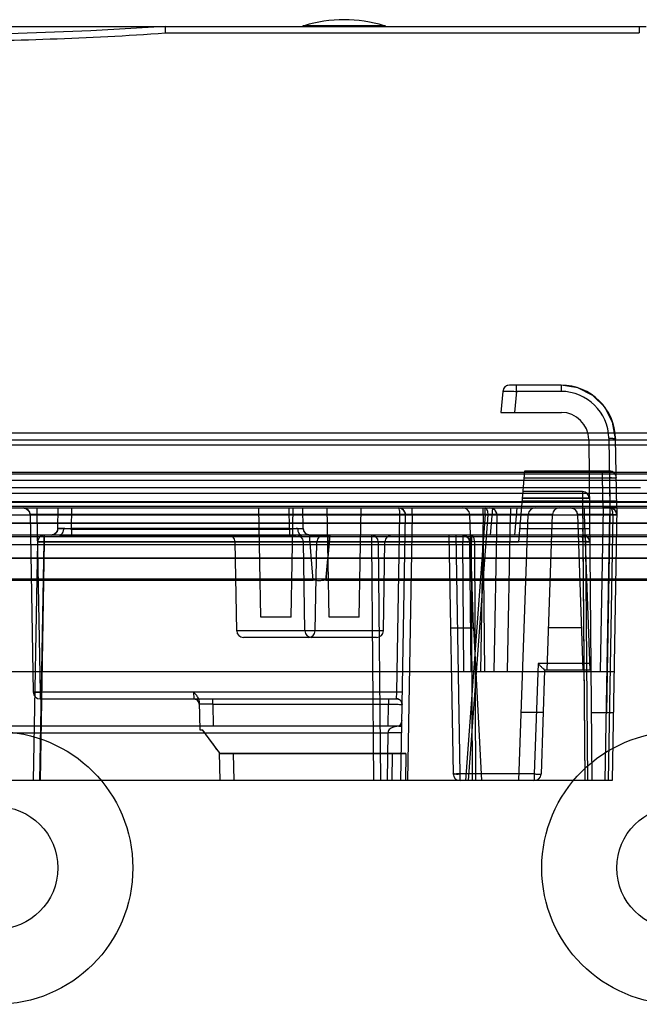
# Model space of a CAD drawing. Header units: millimetres. Extents: x 30 to 245, y 94 to 287.
# Tile 9 of 16: x 98 to 143, y 215 to 287. Entities that reach past the tile are written whole.
import ezdxf

# ---------------------------------------------------------------- set-up
doc = ezdxf.new("R2010")
doc.units = ezdxf.units.MM
doc.header["$LTSCALE"] = 24.94576
doc.layers.get('0').update_dxf_attribs({"linetype": 'CONTINUOUS'})

msp = doc.modelspace()

# ---------------------------------------------------------------- linework, layer by layer
at = {"color": 7, "linetype": 'Continuous'}
for p, q in [((48.143, 286.543), (143.813, 286.543)), ((108.544, 286.069), (143.32, 286.069)), ((124.605, 286.602), (118.731, 286.602)), ((137.58, 260.243), (133.801, 260.243)), ((134.3, 259.786), (134.3, 260.243)), ((137.58, 260.243), (137.58, 259.786)), ((133.303, 259.786), (133.168, 258.243)), ((134.3, 259.786), (134.165, 258.243)), ((137.58, 259.786), (134.3, 259.786)), ((133.168, 258.243), (137.607, 258.243)), ((39.168, 256.743), (235.168, 256.743)), ((141.08, 256.347), (141.169, 251.243)), ((141.668, 251.242), (141.58, 256.313)), ((50.971, 255.861), (223.365, 255.861)), ((60.668, 256.243), (213.668, 256.243)), ((139.607, 256.26), (139.825, 231.243)), ((57.668, 253.743), (216.668, 253.743)), ((214.875, 253.832), (58.461, 253.832)), ((134.905, 253.943), (134.45, 248.747)), ((134.862, 253.451), (141.13, 253.451)), ((141.13, 253.943), (134.905, 253.943)), ((140.63, 253.443), (140.63, 253.943)), ((140.668, 251.243), (140.63, 253.451)), ((141.13, 253.943), (141.13, 253.443)), ((141.13, 253.451), (141.16, 251.734)), ((224.168, 253.243), (50.168, 253.243)), ((61.668, 252.743), (143.406, 252.743)), ((42.71, 252.325), (231.627, 252.325)), ((139.145, 252.443), (134.773, 252.443)), ((139.145, 252.443), (139.145, 251.947)), ((232.152, 251.343), (42.184, 251.343)), ((209.25, 251.691), (65.086, 251.691)), ((209.23, 251.643), (65.106, 251.643)), ((141.16, 251.734), (134.711, 251.734)), ((139.145, 251.951), (134.73, 251.951)), ((134.73, 251.947), (139.145, 251.947)), ((139.145, 251.951), (139.325, 231.243)), ((44.768, 251.243), (229.024, 251.243)), ((87.659, 250.734), (141.383, 250.734)), ((98.38, 251.177), (98.563, 250.997)), ((98.633, 250.751), (98.86, 237.734)), ((99.132, 251.243), (99.132, 250.751)), ((99.132, 250.751), (99.36, 237.734)), ((132.002, 250.751), (99.132, 250.751)), ((100.677, 249.734), (100.703, 251.243)), ((101.676, 249.689), (101.703, 251.243)), ((115.558, 243.243), (115.418, 251.243)), ((117.661, 249.689), (117.634, 251.243)), ((117.779, 243.243), (117.918, 251.243)), ((118.66, 249.734), (118.633, 251.243)), ((120.558, 243.243), (120.418, 251.243)), ((122.779, 243.243), (122.918, 251.243)), ((125.532, 237.734), (125.76, 250.751)), ((125.819, 231.243), (126.159, 250.734)), ((126.659, 250.734), (126.319, 231.243)), ((126.659, 250.734), (126.659, 251.243)), ((132.002, 250.751), (130.56, 231.243)), ((130.784, 231.243), (132.226, 250.734)), ((131.168, 242.443), (130.878, 250.76)), ((136.951, 250.76), (130.878, 250.76)), ((131.86, 250.734), (131.659, 239.243)), ((131.86, 250.743), (131.86, 251.243)), ((132.002, 250.751), (132.002, 251.243)), ((132.556, 251.243), (132.381, 249.243)), ((132.859, 250.734), (132.659, 239.243)), ((133.659, 239.243), (133.859, 250.734)), ((133.859, 251.243), (133.859, 250.734)), ((134.329, 251.243), (134.154, 249.243)), ((134.494, 231.243), (135.175, 250.76)), ((136.553, 239.343), (136.951, 250.76)), ((138.785, 250.76), (139.184, 239.343)), ((139.285, 251.243), (139.285, 250.76)), ((139.285, 250.76), (139.684, 239.343)), ((141.16, 250.76), (139.285, 250.76)), ((140.668, 251.243), (140.459, 239.243)), ((141.668, 251.243), (140.668, 251.243)), ((140.819, 231.243), (141.16, 250.734)), ((141.16, 250.76), (140.906, 236.243)), ((141.383, 250.734), (141.043, 231.243)), ((141.16, 251.243), (141.16, 250.743)), ((141.668, 251.243), (141.319, 231.243)), ((65.106, 250.143), (209.23, 250.143)), ((65.114, 250.125), (209.223, 250.125)), ((232.463, 249.243), (41.873, 249.243)), ((209.223, 249.125), (65.114, 249.125)), ((99.674, 248.743), (99.674, 249.243)), ((100.425, 249.308), (100.177, 249.243)), ((100.608, 249.489), (100.425, 249.308)), ((100.677, 249.734), (100.608, 249.489)), ((101.676, 249.689), (101.676, 249.22)), ((101.676, 249.689), (117.661, 249.689)), ((117.661, 249.22), (101.676, 249.22)), ((101.677, 249.734), (101.677, 249.243)), ((117.66, 249.734), (101.677, 249.734)), ((117.66, 249.734), (117.66, 249.243)), ((117.661, 249.689), (117.661, 249.22)), ((119.16, 249.243), (118.912, 249.308)), ((119.408, 245.942), (119.118, 249.243)), ((119.407, 245.942), (119.119, 249.236)), ((120.618, 249.243), (120.328, 245.942)), ((123.673, 249.243), (123.673, 248.751)), ((129.354, 249.243), (129.66, 231.734)), ((129.854, 249.243), (130.16, 231.734)), ((130.373, 249.243), (130.373, 248.747)), ((131.006, 249.243), (131.006, 248.751)), ((131.873, 248.747), (131.873, 249.243)), ((134.536, 249.734), (139.164, 249.734)), ((139.164, 249.734), (139.173, 249.243)), ((139.173, 249.243), (139.173, 248.751)), ((65.182, 248.56), (209.155, 248.56)), ((99.174, 248.751), (98.868, 231.243)), ((99.349, 231.243), (99.655, 248.765)), ((99.674, 248.751), (99.368, 231.243)), ((139.174, 248.765), (99.655, 248.765)), ((139.396, 248.751), (99.674, 248.751)), ((99.674, 248.747), (130.373, 248.747)), ((113.791, 242.234), (113.677, 248.751)), ((118.791, 242.234), (118.677, 248.751)), ((119.546, 242.234), (119.66, 248.751)), ((123.673, 248.751), (123.825, 231.243)), ((124.173, 248.747), (124.325, 231.243)), ((124.546, 242.234), (124.66, 248.751)), ((130.456, 239.243), (130.373, 248.747)), ((130.873, 248.747), (130.956, 239.243)), ((131.078, 231.243), (131.006, 248.751)), ((131.23, 248.751), (131.302, 231.243)), ((131.873, 248.747), (131.956, 239.243)), ((131.873, 248.747), (134.45, 248.747)), ((139.174, 248.765), (139.327, 231.243)), ((139.549, 231.243), (139.396, 248.751)), ((209.155, 247.56), (65.182, 247.56)), ((209.147, 247.543), (65.189, 247.543)), ((65.19, 246.043), (209.147, 246.043)), ((119.408, 245.931), (87.328, 245.931)), ((154.008, 245.931), (120.328, 245.931)), ((117.779, 243.243), (115.558, 243.243)), ((122.779, 243.243), (120.558, 243.243)), ((124.546, 242.234), (113.791, 242.234)), ((129.473, 242.443), (131.168, 242.443)), ((131.168, 242.443), (131.755, 231.243)), ((139.076, 242.443), (136.661, 242.443)), ((119.046, 241.743), (114.291, 241.743)), ((124.046, 241.743), (119.291, 241.743)), ((135.894, 239.834), (135.611, 231.734)), ((139.75, 239.834), (135.894, 239.834)), ((41.349, 239.243), (141.459, 239.243)), ((136.377, 239.343), (136.111, 231.725)), ((139.755, 239.343), (136.377, 239.343)), ((99.36, 237.734), (99.36, 237.243)), ((125.532, 237.734), (99.36, 237.734)), ((110.625, 237.734), (110.64, 237.243)), ((125.517, 237.243), (125.532, 237.734)), ((99.36, 237.243), (125.517, 237.243)), ((111.038, 236.993), (111.073, 234.958)), ((112.04, 236.85), (112.04, 237.243)), ((112.04, 236.85), (112.068, 235.243)), ((112.04, 236.85), (124.917, 236.85)), ((124.889, 235.243), (124.917, 236.85)), ((124.917, 237.243), (124.917, 236.85)), ((136.268, 236.243), (134.668, 236.243)), ((139.782, 236.243), (141.406, 236.243)), ((125.889, 235.244), (125.896, 235.662)), ((49.76, 234.751), (124.881, 234.751)), ((125.889, 235.243), (49.765, 235.243)), ((111.073, 234.958), (111.282, 234.958)), ((112.556, 233.259), (111.282, 234.958)), ((124.881, 234.751), (124.819, 231.243)), ((112.532, 233.243), (126.203, 233.243)), ((112.568, 231.243), (112.533, 233.29)), ((126.203, 233.243), (112.547, 233.253)), ((113.533, 233.243), (113.568, 231.243)), ((125.203, 233.243), (125.168, 231.243)), ((126.203, 233.243), (126.168, 231.243)), ((141.319, 231.243), (40.93, 231.243)), ((130.16, 231.734), (130.16, 231.243)), ((135.611, 231.734), (130.16, 231.734)), ((135.611, 231.734), (135.611, 231.243))]:
    msp.add_line(p, q, dxfattribs=at)
for points in [[(108.54, 286.543), (103.089, 286.226), (97.103, 286.011), (91.666, 285.936)], [(133.801, 260.243), (133.564, 260.183), (133.384, 260.018), (133.303, 259.786)], [(140.787, 258.633), (139.906, 259.497), (138.804, 260.051), (137.58, 260.242)], [(141.58, 256.312), (141.365, 257.538), (140.787, 258.633)], [(98.133, 251.243), (98.38, 251.177), (98.563, 250.997), (98.633, 250.751)], [(125.66, 251.243), (125.816, 251.218), (125.958, 251.144), (126.068, 251.031), (126.138, 250.888), (126.159, 250.734)], [(126.159, 250.734), (126.116, 250.947), (125.98, 251.127), (125.772, 251.229)], [(132.36, 251.243), (132.516, 251.218), (132.658, 251.144), (132.768, 251.031), (132.838, 250.889), (132.859, 250.734)], [(138.286, 251.243), (138.53, 251.179), (138.712, 251.003), (138.785, 250.76)], [(141.171, 251.243), (141.322, 251.218), (141.46, 251.147), (141.568, 251.038), (141.638, 250.897), (141.66, 250.744)], [(119.16, 249.243), (118.912, 249.308), (118.729, 249.489), (118.66, 249.734)], [(130.373, 249.243), (130.622, 249.176), (130.805, 248.994), (130.873, 248.747)], [(139.173, 249.243), (139.324, 249.219), (139.464, 249.149), (139.574, 249.041), (139.647, 248.901), (139.673, 248.747)], [(110.64, 237.243), (110.838, 237.19), (110.984, 237.047), (111.04, 236.85)], [(125.517, 237.243), (125.719, 237.188), (125.866, 237.039), (125.917, 236.836)], [(125.896, 235.661), (125.884, 235.547), (125.838, 235.412), (125.758, 235.296), (125.691, 235.24), (125.66, 235.224), (125.68, 235.228), (125.756, 235.238), (125.888, 235.243)]]:
    msp.add_lwpolyline(points, dxfattribs=at)
for centre, radius in [((96.168, 224.843), 10), ((146.168, 224.843), 10), ((96.168, 224.843), 4.5), ((146.168, 224.843), 4.5)]:
    msp.add_circle(centre, radius, dxfattribs=at)
for centre, radius, start, end in [((121.668, 277.043), 10, 72.9196, 107.0804), ((90.805, 546.215), 260.752, 270.18427, 273.90094), ((119.025, 285.646), 1, 107.0804, 114.22632), ((124.312, 285.646), 1, 65.77368, 72.9196), ((133.801, 259.743), 0.5, 90, 175), ((137.58, 256.243), 4, 1, 90), ((137.581, 256.287), 3.5, 0.99606, 90.00378), ((137.607, 256.243), 2, 0.5, 90), ((141.13, 253.443), 0.5, 359.99812, 90.00671), ((139.145, 251.943), 0.5, 0.5, 90.05303), ((98.133, 250.743), 0.5, 1, 90), ((125.66, 250.743), 0.5, 358.99999, 90), ((130.378, 250.743), 0.5, 2, 90), ((130.047, 224.258), 26.565, 85.29525, 85.77892), ((132.36, 250.743), 0.5, 358.99993, 90.00867), ((135.675, 250.743), 0.5, 90, 178), ((137.451, 250.743), 0.5, 90, 178), ((138.285, 250.743), 0.5, 2, 90), ((141.16, 250.743), 0.5, 358.99998, 90), ((141.17, 250.753), 0.49, 359, 90), ((99.674, 248.743), 0.5, 90, 180), ((100.177, 249.743), 0.5, 270, 359), ((113.177, 248.743), 0.5, 0.99996, 89.99746), ((118.177, 248.743), 0.5, 0.99996, 89.99746), ((119.16, 249.743), 0.5, 181, 270), ((120.16, 248.743), 0.5, 90.00254, 179.00004), ((123.673, 248.743), 0.5, 0.5, 90), ((125.16, 248.743), 0.5, 90.00254, 179.00004), ((130.373, 248.743), 0.5, 0.5, 90), ((139.173, 248.743), 0.5, 0.5, 90), ((131.118, 223.231), 25.52, 89.74963, 90.25157), ((114.291, 242.243), 0.5, 181.00015, 270.00591), ((119.291, 242.243), 0.5, 181.00015, 270.00591), ((119.046, 242.243), 0.5, 269.99409, 358.99985), ((124.046, 242.243), 0.5, 269.99409, 358.99985), ((99.36, 237.743), 0.5, 181, 270.92487), ((110.64, 236.843), 0.4, 1, 90), ((125.517, 236.843), 0.4, 358.99959, 89.99865), ((130.16, 231.743), 0.5, 181, 270.99424), ((135.611, 231.743), 0.5, 268.14115, 358)]:
    msp.add_arc(centre, radius, start, end, dxfattribs=at)
for points, knots in [([(108.54, 286.543), (108.537, 286.543), (108.539, 286.524), (108.534, 286.504), (108.534, 286.458), (108.533, 286.401), (108.534, 286.33), (108.542, 286.218), (108.547, 286.13), (108.542, 286.069)], [0, 0, 0, 0, 0.019895, 0.076177, 0.167324, 0.290422, 0.441052, 0.614716, 1, 1, 1, 1]), ([(143.317, 286.542), (143.32, 286.543), (143.316, 286.531), (143.318, 286.522), (143.318, 286.497), (143.319, 286.459), (143.319, 286.401), (143.319, 286.33), (143.32, 286.218), (143.32, 286.13), (143.32, 286.069)], [0, 0, 0, 0, 0.019045, 0.042546, 0.075054, 0.166127, 0.289265, 0.440036, 0.613656, 1, 1, 1, 1]), ([(133.303, 259.786), (133.306, 259.812), (133.456, 259.782), (133.615, 259.817), (133.945, 259.795), (134.173, 259.792), (134.3, 259.786)], [0, 0, 0, 0, 0.078028, 0.294763, 0.618528, 1, 1, 1, 1]), ([(141.08, 256.347), (141.143, 256.348), (141.236, 256.349), (141.342, 256.346), (141.397, 256.343), (141.432, 256.341), (141.463, 256.338), (141.491, 256.336), (141.517, 256.333), (141.538, 256.329), (141.555, 256.326), (141.567, 256.322), (141.573, 256.319), (141.577, 256.317), (141.58, 256.314), (141.58, 256.313)], [0, 0, 0, 0, 0.375671, 0.553491, 0.630559, 0.699181, 0.760569, 0.817023, 0.86808, 0.912248, 0.946346, 0.972243, 0.982041, 0.989775, 1, 1, 1, 1]), ([(140.63, 253.451), (140.757, 253.453), (140.985, 253.447), (141.321, 253.473), (141.472, 253.423), (141.63, 253.477), (141.63, 253.451)], [0, 0, 0, 0, 0.382651, 0.707032, 0.923796, 1, 1, 1, 1]), ([(141.13, 253.451), (141.185, 253.452), (141.29, 253.451), (141.453, 253.463), (141.536, 253.438), (141.629, 253.468), (141.63, 253.451)], [0, 0, 0, 0, 0.328367, 0.65347, 0.902717, 1, 1, 1, 1]), ([(139.145, 251.947), (139.228, 251.948), (139.388, 251.964), (139.51, 251.921), (139.645, 251.969), (139.645, 251.947)], [0, 0, 0, 0, 0.49992, 0.865956, 1, 1, 1, 1]), ([(139.498, 251.952), (139.464, 251.952), (139.389, 251.953), (139.271, 251.952), (139.188, 251.952), (139.145, 251.951)], [0, 0, 0, 0, 0.292901, 0.633978, 1, 1, 1, 1]), ([(139.645, 251.947), (139.645, 251.953), (139.609, 251.944), (139.573, 251.955), (139.525, 251.952), (139.498, 251.952)], [0, 0, 0, 0, 0.117093, 0.45798, 1, 1, 1, 1]), ([(141.16, 251.734), (141.163, 251.652), (141.181, 251.497), (141.149, 251.372), (141.195, 251.246), (141.173, 251.243)], [0, 0, 0, 0, 0.501194, 0.861266, 1, 1, 1, 1]), ([(141.66, 251.734), (141.66, 251.734), (141.659, 251.735), (141.657, 251.735), (141.653, 251.735), (141.649, 251.736), (141.643, 251.736), (141.636, 251.736), (141.628, 251.736), (141.615, 251.737), (141.596, 251.737), (141.575, 251.737), (141.558, 251.737), (141.538, 251.738), (141.512, 251.738), (141.477, 251.738), (141.423, 251.737), (141.345, 251.737), (141.252, 251.735), (141.189, 251.734), (141.16, 251.734)], [0, 0, 0, 0, 0.00158, 0.005558, 0.012017, 0.020928, 0.032725, 0.04699, 0.06359, 0.08239, 0.126019, 0.176643, 0.204164, 0.232849, 0.293318, 0.362585, 0.440462, 0.620338, 0.826073, 1, 1, 1, 1]), ([(98.633, 250.751), (98.633, 250.752), (98.633, 250.752), (98.637, 250.753), (98.645, 250.753), (98.661, 250.754), (98.683, 250.754), (98.712, 250.755), (98.748, 250.755), (98.79, 250.755), (98.837, 250.755), (98.908, 250.754), (99.007, 250.753), (99.088, 250.752), (99.132, 250.751)], [0, 0, 0, 0, 0.001268, 0.004407, 0.021564, 0.051757, 0.096738, 0.154845, 0.227399, 0.311823, 0.406848, 0.510982, 0.733604, 1, 1, 1, 1]), ([(99.132, 250.751), (99.117, 250.752), (99.065, 250.753), (98.993, 250.754), (98.919, 250.754), (98.866, 250.755), (98.817, 250.755), (98.772, 250.755), (98.732, 250.755), (98.703, 250.755), (98.683, 250.754), (98.671, 250.754), (98.66, 250.754), (98.651, 250.753), (98.643, 250.753), (98.638, 250.753), (98.635, 250.752), (98.634, 250.752), (98.633, 250.752), (98.633, 250.752), (98.633, 250.751)], [0, 0, 0, 0, 0.090409, 0.316469, 0.428332, 0.533976, 0.634442, 0.725164, 0.804716, 0.871909, 0.899796, 0.924408, 0.945661, 0.963474, 0.979221, 0.990537, 0.994528, 0.997408, 0.999195, 1, 1, 1, 1]), ([(125.76, 250.751), (125.757, 250.833), (125.748, 250.984), (125.724, 251.129), (125.687, 251.243), (125.66, 251.243)], [0, 0, 0, 0, 0.480258, 0.838838, 1, 1, 1, 1]), ([(125.76, 250.751), (125.826, 250.75), (125.955, 250.757), (126.052, 250.723), (126.16, 250.752), (126.159, 250.734)], [0, 0, 0, 0, 0.50118, 0.866156, 1, 1, 1, 1]), ([(126.659, 250.734), (126.644, 250.734), (126.592, 250.733), (126.52, 250.732), (126.446, 250.731), (126.393, 250.731), (126.344, 250.73), (126.299, 250.73), (126.259, 250.73), (126.23, 250.731), (126.21, 250.731), (126.198, 250.731), (126.187, 250.732), (126.178, 250.732), (126.17, 250.732), (126.165, 250.733), (126.162, 250.733), (126.161, 250.733), (126.16, 250.734), (126.159, 250.734), (126.159, 250.734)], [0, 0, 0, 0, 0.090409, 0.316468, 0.428331, 0.533974, 0.634439, 0.725161, 0.804714, 0.871906, 0.899792, 0.924402, 0.945655, 0.96347, 0.979224, 0.990546, 0.994537, 0.997416, 0.999199, 1, 1, 1, 1]), ([(131.86, 250.734), (131.987, 250.733), (132.215, 250.738), (132.55, 250.712), (132.702, 250.762), (132.859, 250.709), (132.859, 250.734)], [0, 0, 0, 0, 0.38265, 0.707032, 0.923796, 1, 1, 1, 1]), ([(132.226, 250.734), (132.226, 250.79), (132.219, 250.901), (132.181, 251.057), (132.121, 251.186), (132.04, 251.243), (132.002, 251.243)], [0, 0, 0, 0, 0.284002, 0.561337, 0.807028, 1, 1, 1, 1]), ([(132.859, 250.734), (132.859, 250.734), (132.86, 250.734), (132.861, 250.734), (132.862, 250.733), (132.865, 250.733), (132.871, 250.733), (132.879, 250.732), (132.889, 250.732), (132.902, 250.732), (132.917, 250.732), (132.941, 250.731), (132.976, 250.731), (133.024, 250.731), (133.079, 250.73), (133.141, 250.73), (133.21, 250.73), (133.284, 250.731), (133.393, 250.731), (133.537, 250.732), (133.703, 250.733), (133.811, 250.734), (133.859, 250.734)], [0, 0, 0, 0, 0.000361, 0.001272, 0.002768, 0.004854, 0.0107, 0.018833, 0.029232, 0.041878, 0.056679, 0.073645, 0.113909, 0.161875, 0.217401, 0.279697, 0.348433, 0.423031, 0.502792, 0.674606, 0.856566, 1, 1, 1, 1]), ([(138.785, 250.76), (138.785, 250.76), (138.786, 250.761), (138.789, 250.762), (138.796, 250.764), (138.808, 250.765), (138.824, 250.766), (138.845, 250.766), (138.87, 250.767), (138.9, 250.767), (138.932, 250.767), (138.969, 250.767), (139.023, 250.767), (139.096, 250.766), (139.189, 250.763), (139.252, 250.761), (139.285, 250.76)], [0, 0, 0, 0, 0.002022, 0.005919, 0.020487, 0.044284, 0.07722, 0.119089, 0.169436, 0.227747, 0.293499, 0.366127, 0.444879, 0.617571, 0.805026, 1, 1, 1, 1]), ([(139.285, 250.76), (139.252, 250.761), (139.189, 250.763), (139.096, 250.766), (139.023, 250.767), (138.969, 250.767), (138.932, 250.767), (138.9, 250.767), (138.87, 250.767), (138.845, 250.766), (138.824, 250.766), (138.808, 250.765), (138.796, 250.764), (138.789, 250.762), (138.786, 250.761), (138.785, 250.76), (138.785, 250.76)], [0, 0, 0, 0, 0.194974, 0.382429, 0.555121, 0.633873, 0.706501, 0.772253, 0.830564, 0.880911, 0.92278, 0.955716, 0.979513, 0.994081, 0.997978, 1, 1, 1, 1]), ([(141.383, 250.734), (141.384, 250.821), (141.365, 250.975), (141.302, 251.162), (141.203, 251.243), (141.16, 251.243)], [0, 0, 0, 0, 0.43963, 0.779364, 1, 1, 1, 1]), ([(141.659, 250.734), (141.66, 250.756), (141.525, 250.726), (141.403, 250.766), (141.243, 250.759), (141.16, 250.76)], [0, 0, 0, 0, 0.134838, 0.500361, 1, 1, 1, 1]), ([(141.16, 250.76), (141.203, 250.759), (141.286, 250.758), (141.404, 250.754), (141.479, 250.751), (141.513, 250.749)], [0, 0, 0, 0, 0.366495, 0.707263, 1, 1, 1, 1]), ([(141.16, 250.734), (141.214, 250.733), (141.32, 250.734), (141.483, 250.722), (141.566, 250.747), (141.659, 250.718), (141.659, 250.734)], [0, 0, 0, 0, 0.32843, 0.65359, 0.902824, 1, 1, 1, 1]), ([(141.668, 251.243), (141.669, 251.249), (141.625, 251.231), (141.581, 251.251), (141.465, 251.236), (141.331, 251.249), (141.225, 251.242), (141.171, 251.243)], [0, 0, 0, 0, 0.038155, 0.161718, 0.371609, 0.67375, 1, 1, 1, 1]), ([(141.659, 250.734), (141.659, 250.723), (141.59, 250.746), (141.522, 250.724), (141.432, 250.733), (141.383, 250.734)], [0, 0, 0, 0, 0.121966, 0.470917, 1, 1, 1, 1]), ([(141.513, 250.749), (141.54, 250.747), (141.588, 250.747), (141.624, 250.737), (141.66, 250.74), (141.659, 250.734)], [0, 0, 0, 0, 0.54001, 0.880337, 1, 1, 1, 1]), ([(99.661, 249.104), (99.66, 249.071), (99.657, 249), (99.656, 248.887), (99.655, 248.807), (99.655, 248.765)], [0, 0, 0, 0, 0.29081, 0.631427, 1, 1, 1, 1]), ([(99.674, 249.243), (99.668, 249.243), (99.671, 249.21), (99.662, 249.174), (99.662, 249.129), (99.661, 249.104)], [0, 0, 0, 0, 0.1201, 0.459809, 1, 1, 1, 1]), ([(100.677, 249.734), (100.677, 249.734), (100.677, 249.734), (100.678, 249.734), (100.679, 249.733), (100.681, 249.733), (100.684, 249.733), (100.69, 249.733), (100.698, 249.732), (100.709, 249.732), (100.722, 249.732), (100.737, 249.732), (100.754, 249.731), (100.782, 249.731), (100.821, 249.731), (100.874, 249.73), (100.934, 249.73), (101, 249.73), (101.073, 249.73), (101.151, 249.731), (101.263, 249.731), (101.411, 249.732), (101.56, 249.733), (101.649, 249.734), (101.677, 249.734)], [0, 0, 0, 0, 0.000248, 0.000828, 0.001769, 0.003077, 0.006797, 0.011993, 0.020489, 0.031231, 0.044192, 0.059345, 0.076745, 0.096283, 0.141582, 0.194596, 0.255001, 0.32166, 0.394439, 0.472319, 0.554918, 0.731358, 0.917071, 1, 1, 1, 1]), ([(101.079, 249.73), (101.056, 249.73), (101.01, 249.73), (100.944, 249.73), (100.883, 249.73), (100.83, 249.731), (100.784, 249.731), (100.746, 249.731), (100.72, 249.732), (100.703, 249.732), (100.693, 249.733), (100.686, 249.733), (100.681, 249.733), (100.679, 249.733), (100.678, 249.734), (100.677, 249.734), (100.677, 249.734), (100.677, 249.734)], [0, 0, 0, 0, 0.173171, 0.341236, 0.492837, 0.626011, 0.740331, 0.834779, 0.908497, 0.937312, 0.96073, 0.97871, 0.991211, 0.994964, 0.99766, 0.999312, 1, 1, 1, 1]), ([(101.079, 249.73), (101.079, 249.699), (101.074, 249.635), (101.057, 249.542), (101.032, 249.468), (101.008, 249.417), (100.99, 249.384), (100.969, 249.354), (100.94, 249.317), (100.898, 249.279), (100.84, 249.249), (100.8, 249.243), (100.781, 249.243)], [0, 0, 0, 0, 0.149797, 0.309944, 0.454639, 0.520088, 0.580681, 0.638116, 0.694947, 0.805108, 0.909745, 1, 1, 1, 1]), ([(100.781, 249.243), (100.824, 249.243), (100.912, 249.241), (101.106, 249.234), (101.361, 249.224), (101.571, 249.22), (101.676, 249.22)], [0, 0, 0, 0, 0.144551, 0.295835, 0.649211, 1, 1, 1, 1]), ([(101.676, 249.689), (101.606, 249.689), (101.467, 249.693), (101.27, 249.719), (101.14, 249.727), (101.079, 249.73)], [0, 0, 0, 0, 0.350621, 0.694269, 1, 1, 1, 1]), ([(117.66, 249.734), (117.711, 249.734), (117.824, 249.733), (117.995, 249.732), (118.141, 249.731), (118.251, 249.73), (118.325, 249.73), (118.392, 249.73), (118.453, 249.73), (118.507, 249.731), (118.553, 249.731), (118.591, 249.731), (118.617, 249.732), (118.634, 249.732), (118.643, 249.733), (118.651, 249.733), (118.655, 249.733), (118.658, 249.733), (118.659, 249.734), (118.659, 249.734), (118.66, 249.734), (118.66, 249.734)], [0, 0, 0, 0, 0.153746, 0.339135, 0.512857, 0.592658, 0.667019, 0.734702, 0.795755, 0.849387, 0.895426, 0.933462, 0.96315, 0.974754, 0.984185, 0.991426, 0.99646, 0.997972, 0.999058, 0.999723, 1, 1, 1, 1]), ([(118.257, 249.73), (118.222, 249.731), (118.138, 249.725), (118.003, 249.71), (117.85, 249.694), (117.734, 249.688), (117.671, 249.689), (117.661, 249.689)], [0, 0, 0, 0, 0.176034, 0.420783, 0.680791, 0.949213, 1, 1, 1, 1]), ([(118.556, 249.243), (118.463, 249.243), (118.27, 249.236), (117.972, 249.224), (117.766, 249.22), (117.661, 249.22)], [0, 0, 0, 0, 0.310482, 0.647651, 1, 1, 1, 1]), ([(118.257, 249.73), (118.258, 249.699), (118.262, 249.635), (118.28, 249.543), (118.304, 249.469), (118.328, 249.418), (118.346, 249.385), (118.366, 249.355), (118.395, 249.319), (118.437, 249.281), (118.494, 249.25), (118.536, 249.243), (118.556, 249.243)], [0, 0, 0, 0, 0.149033, 0.308507, 0.452694, 0.517959, 0.578414, 0.635241, 0.691483, 0.800566, 0.904195, 1, 1, 1, 1]), ([(119.118, 249.236), (119.278, 249.236), (119.602, 249.187), (120.102, 249.206), (120.442, 249.202), (120.615, 249.202)], [0, 0, 0, 0, 0.319862, 0.65311, 1, 1, 1, 1]), ([(120.328, 245.978), (120.36, 246.334), (120.428, 247.046), (120.52, 248.121), (120.583, 248.841), (120.615, 249.202)], [0, 0, 0, 0, 0.330566, 0.663799, 1, 1, 1, 1]), ([(131.23, 248.751), (131.229, 248.834), (131.21, 248.983), (131.147, 249.165), (131.049, 249.243), (131.006, 249.243)], [0, 0, 0, 0, 0.432493, 0.77593, 1, 1, 1, 1]), ([(139.174, 248.765), (139.174, 248.845), (139.189, 248.999), (139.146, 249.115), (139.194, 249.243), (139.173, 249.243)], [0, 0, 0, 0, 0.503439, 0.867474, 1, 1, 1, 1]), ([(139.164, 249.734), (139.199, 249.734), (139.265, 249.735), (139.36, 249.735), (139.432, 249.735), (139.484, 249.735), (139.517, 249.735), (139.543, 249.734), (139.563, 249.734), (139.581, 249.734), (139.602, 249.733), (139.621, 249.733), (139.634, 249.732), (139.642, 249.732), (139.649, 249.732), (139.655, 249.731), (139.659, 249.731), (139.662, 249.73), (139.663, 249.73), (139.664, 249.73), (139.664, 249.73)], [0, 0, 0, 0, 0.206822, 0.399451, 0.567902, 0.641166, 0.706669, 0.768589, 0.797913, 0.825998, 0.877473, 0.921501, 0.940302, 0.956759, 0.970732, 0.982081, 0.989698, 0.995214, 0.998616, 1, 1, 1, 1]), ([(139.396, 248.751), (139.396, 248.801), (139.388, 248.906), (139.352, 249.056), (139.293, 249.186), (139.211, 249.243), (139.173, 249.243)], [0, 0, 0, 0, 0.259327, 0.544326, 0.800549, 1, 1, 1, 1]), ([(99.674, 248.751), (99.592, 248.753), (99.435, 248.768), (99.311, 248.73), (99.174, 248.776), (99.174, 248.751)], [0, 0, 0, 0, 0.491118, 0.85444, 1, 1, 1, 1]), ([(99.174, 248.751), (99.174, 248.775), (99.31, 248.744), (99.429, 248.777), (99.579, 248.767), (99.655, 248.765)], [0, 0, 0, 0, 0.148428, 0.529946, 1, 1, 1, 1]), ([(99.674, 248.751), (99.591, 248.753), (99.431, 248.769), (99.308, 248.729), (99.174, 248.774), (99.174, 248.751)], [0, 0, 0, 0, 0.499681, 0.865747, 1, 1, 1, 1]), ([(99.174, 248.751), (99.174, 248.773), (99.306, 248.725), (99.428, 248.766), (99.589, 248.749), (99.674, 248.747)], [0, 0, 0, 0, 0.131246, 0.489725, 1, 1, 1, 1]), ([(99.174, 248.751), (99.174, 248.773), (99.303, 248.731), (99.426, 248.769), (99.587, 248.753), (99.674, 248.751)], [0, 0, 0, 0, 0.129215, 0.480967, 1, 1, 1, 1]), ([(124.173, 248.747), (124.172, 248.769), (124.038, 248.726), (123.916, 248.767), (123.756, 248.752), (123.673, 248.751)], [0, 0, 0, 0, 0.134156, 0.500111, 1, 1, 1, 1]), ([(130.373, 248.747), (130.456, 248.748), (130.616, 248.764), (130.738, 248.721), (130.872, 248.769), (130.873, 248.747)], [0, 0, 0, 0, 0.49992, 0.865956, 1, 1, 1, 1]), ([(131.873, 248.747), (131.845, 248.747), (131.755, 248.748), (131.607, 248.748), (131.459, 248.748), (131.346, 248.749), (131.269, 248.749), (131.196, 248.749), (131.13, 248.749), (131.07, 248.749), (131.017, 248.749), (130.977, 248.749), (130.95, 248.748), (130.933, 248.748), (130.917, 248.748), (130.905, 248.748), (130.894, 248.748), (130.886, 248.748), (130.88, 248.748), (130.877, 248.747), (130.876, 248.747), (130.874, 248.747), (130.873, 248.747), (130.873, 248.747), (130.873, 248.747), (130.873, 248.747)], [0, 0, 0, 0, 0.083015, 0.268685, 0.445096, 0.527686, 0.605561, 0.678338, 0.744998, 0.805407, 0.85843, 0.903739, 0.923283, 0.940689, 0.955849, 0.968817, 0.979565, 0.988067, 0.993269, 0.995315, 0.996991, 0.998296, 0.999231, 0.999796, 1, 1, 1, 1]), ([(139.673, 248.747), (139.672, 248.769), (139.538, 248.726), (139.416, 248.767), (139.256, 248.752), (139.173, 248.751)], [0, 0, 0, 0, 0.134156, 0.500111, 1, 1, 1, 1]), ([(139.526, 248.752), (139.492, 248.752), (139.417, 248.753), (139.299, 248.752), (139.216, 248.752), (139.173, 248.751)], [0, 0, 0, 0, 0.292964, 0.634117, 1, 1, 1, 1]), ([(139.174, 248.765), (139.259, 248.766), (139.42, 248.777), (139.543, 248.742), (139.672, 248.769), (139.673, 248.747)], [0, 0, 0, 0, 0.511741, 0.870683, 1, 1, 1, 1]), ([(139.396, 248.751), (139.445, 248.751), (139.535, 248.759), (139.603, 248.737), (139.673, 248.758), (139.673, 248.747)], [0, 0, 0, 0, 0.528739, 0.877807, 1, 1, 1, 1]), ([(139.673, 248.747), (139.673, 248.753), (139.637, 248.744), (139.601, 248.755), (139.553, 248.752), (139.526, 248.752)], [0, 0, 0, 0, 0.117182, 0.458067, 1, 1, 1, 1]), ([(119.407, 245.978), (119.509, 245.955), (119.717, 245.924), (120.027, 245.924), (120.231, 245.955), (120.328, 245.978)], [0, 0, 0, 0, 0.338912, 0.675254, 1, 1, 1, 1]), ([(135.894, 239.834), (135.955, 239.77), (136.069, 239.658), (136.212, 239.494), (136.321, 239.419), (136.358, 239.343), (136.377, 239.343)], [0, 0, 0, 0, 0.386216, 0.703579, 0.921387, 1, 1, 1, 1]), ([(99.36, 237.734), (99.276, 237.733), (99.117, 237.717), (98.994, 237.756), (98.86, 237.712), (98.86, 237.734)], [0, 0, 0, 0, 0.499681, 0.865747, 1, 1, 1, 1]), ([(98.86, 237.734), (98.86, 237.728), (98.895, 237.737), (98.932, 237.727), (98.98, 237.73), (99.006, 237.73)], [0, 0, 0, 0, 0.117002, 0.457891, 1, 1, 1, 1]), ([(99.006, 237.73), (99.041, 237.73), (99.115, 237.731), (99.233, 237.732), (99.317, 237.733), (99.36, 237.734)], [0, 0, 0, 0, 0.292894, 0.633969, 1, 1, 1, 1]), ([(110.625, 237.734), (110.695, 237.658), (110.831, 237.512), (110.989, 237.267), (111.036, 237.082), (111.038, 236.993)], [0, 0, 0, 0, 0.358476, 0.690505, 1, 1, 1, 1]), ([(125.932, 237.72), (125.932, 237.72), (125.932, 237.72), (125.93, 237.721), (125.928, 237.721), (125.925, 237.721), (125.921, 237.722), (125.914, 237.722), (125.903, 237.723), (125.886, 237.724), (125.865, 237.725), (125.841, 237.726), (125.814, 237.727), (125.783, 237.728), (125.738, 237.729), (125.678, 237.731), (125.605, 237.733), (125.557, 237.734), (125.532, 237.734)], [0, 0, 0, 0, 0.001284, 0.00449, 0.009815, 0.017352, 0.027178, 0.039367, 0.071126, 0.113005, 0.164588, 0.22526, 0.294404, 0.371246, 0.454369, 0.633163, 0.818583, 1, 1, 1, 1]), ([(112.04, 236.85), (111.975, 236.85), (111.848, 236.851), (111.69, 236.852), (111.57, 236.852), (111.486, 236.852), (111.408, 236.853), (111.335, 236.853), (111.27, 236.853), (111.211, 236.852), (111.168, 236.852), (111.137, 236.852), (111.117, 236.852), (111.099, 236.852), (111.084, 236.851), (111.071, 236.851), (111.06, 236.851), (111.053, 236.851), (111.048, 236.85), (111.045, 236.85), (111.043, 236.85), (111.042, 236.85), (111.041, 236.85), (111.04, 236.85), (111.04, 236.85)], [0, 0, 0, 0, 0.195085, 0.382683, 0.47137, 0.555531, 0.634372, 0.7071, 0.772966, 0.831397, 0.881865, 0.903947, 0.923841, 0.941488, 0.956857, 0.969924, 0.980668, 0.989065, 0.992376, 0.995093, 0.997212, 0.998733, 0.999655, 1, 1, 1, 1]), ([(124.917, 236.85), (125.044, 236.849), (125.272, 236.84), (125.608, 236.862), (125.759, 236.808), (125.917, 236.861), (125.917, 236.836)], [0, 0, 0, 0, 0.38261, 0.7075, 0.924217, 1, 1, 1, 1]), ([(112.547, 233.253), (112.407, 233.44), (112.138, 233.824), (111.709, 234.387), (111.425, 234.767), (111.282, 234.958)], [0, 0, 0, 0, 0.329741, 0.663034, 1, 1, 1, 1]), ([(125.889, 235.243), (125.805, 235.243), (125.646, 235.236), (125.419, 235.203), (125.218, 235.141), (125.045, 235.056), (124.919, 234.922), (124.886, 234.808), (124.881, 234.751)], [0, 0, 0, 0, 0.205451, 0.392314, 0.561289, 0.718403, 0.861635, 1, 1, 1, 1]), ([(125.88, 234.752), (125.88, 234.751), (125.879, 234.751), (125.877, 234.75), (125.874, 234.75), (125.87, 234.749), (125.864, 234.749), (125.853, 234.748), (125.84, 234.747), (125.825, 234.747), (125.809, 234.746), (125.792, 234.746), (125.773, 234.746), (125.753, 234.745), (125.722, 234.745), (125.68, 234.745), (125.626, 234.744), (125.567, 234.744), (125.504, 234.745), (125.438, 234.745), (125.37, 234.745), (125.3, 234.746), (125.231, 234.747), (125.16, 234.747), (125.087, 234.748), (124.994, 234.75), (124.925, 234.751), (124.881, 234.751)], [0, 0, 0, 0, 0.000903, 0.00294, 0.006226, 0.010791, 0.016653, 0.023825, 0.042153, 0.055623, 0.070957, 0.088105, 0.107015, 0.127632, 0.149881, 0.198957, 0.25357, 0.31291, 0.376118, 0.442288, 0.51053, 0.580068, 0.650042, 0.719767, 0.792026, 0.867843, 1, 1, 1, 1]), ([(129.66, 231.734), (129.66, 231.712), (129.792, 231.755), (129.914, 231.716), (130.075, 231.732), (130.16, 231.734)], [0, 0, 0, 0, 0.131209, 0.490017, 1, 1, 1, 1]), ([(129.806, 231.73), (129.78, 231.73), (129.732, 231.727), (129.695, 231.737), (129.66, 231.728), (129.66, 231.734)], [0, 0, 0, 0, 0.541936, 0.882819, 1, 1, 1, 1]), ([(130.16, 231.734), (130.117, 231.733), (130.033, 231.732), (129.915, 231.731), (129.841, 231.73), (129.806, 231.73)], [0, 0, 0, 0, 0.365754, 0.706982, 1, 1, 1, 1]), ([(135.611, 231.734), (135.654, 231.732), (135.737, 231.73), (135.855, 231.726), (135.93, 231.725), (135.964, 231.724)], [0, 0, 0, 0, 0.365496, 0.706873, 1, 1, 1, 1]), ([(135.964, 231.724), (135.991, 231.724), (136.039, 231.719), (136.075, 231.729), (136.11, 231.72), (136.111, 231.725)], [0, 0, 0, 0, 0.541941, 0.882821, 1, 1, 1, 1])]:
    msp.add_open_spline(points, degree=3, knots=knots, dxfattribs=at)

doc.saveas('drawing.dxf')
